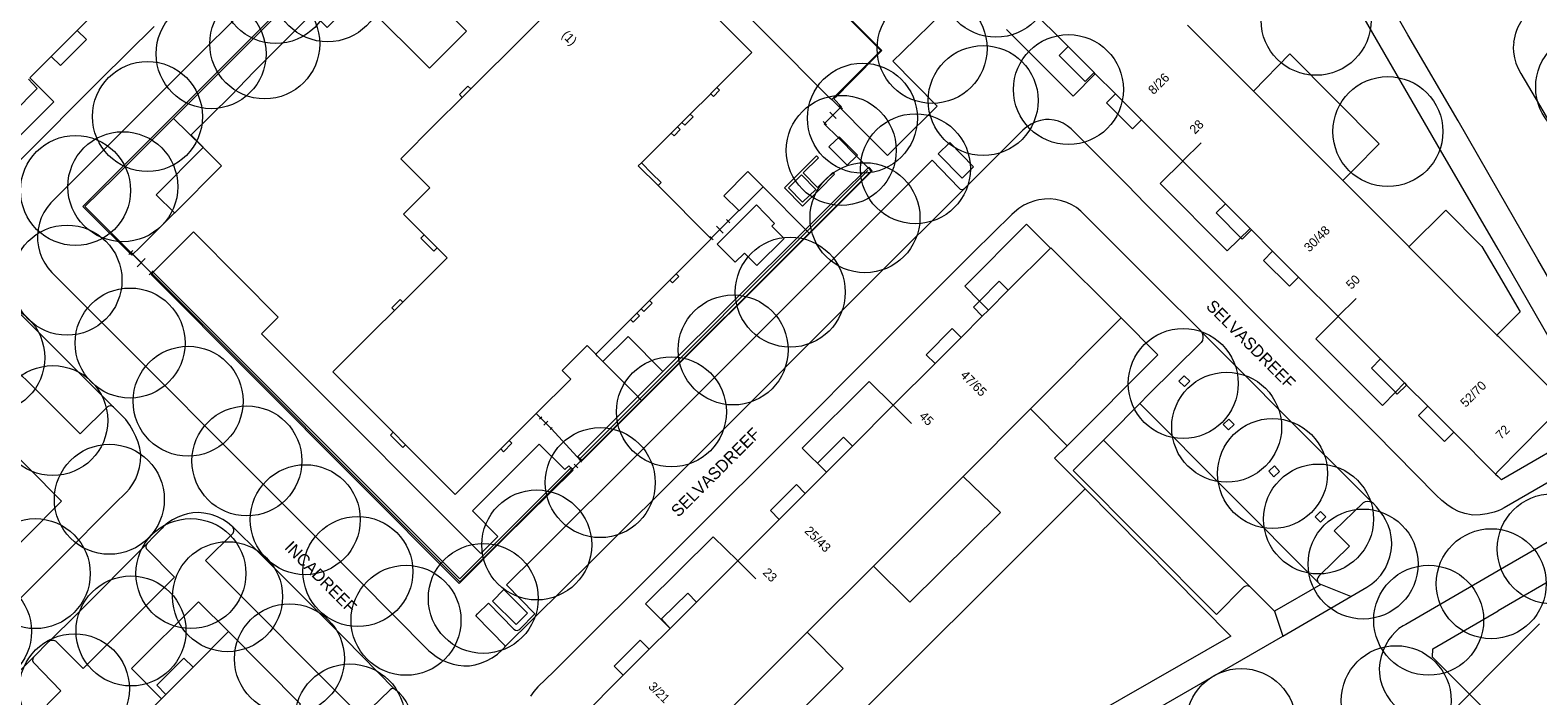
# Model space of a CAD drawing. Header units: metres. Extents: x 134994 to 136506, y 457393 to 459006.
# Tile 121 of 171: x 135329 to 135505, y 458820 to 458898. Entities that reach past the tile are written whole.
import ezdxf
from ezdxf.enums import TextEntityAlignment as Align

# ---------------------------------------------------------------- set-up
doc = ezdxf.new("R2010")
doc.units = ezdxf.units.M
for name, color, linetype, lineweight in [('B-WE-GR-BOOM-S', 250, 'Continuous', 13), ('B-WE-KG_BEBOUWING', 251, 'Continuous', 20), ('B-WE-KG_BEBOUWING TUSSENMUUR', 251, 'Continuous', 5), ('B-WE-KG_HUISNR', 251, 'Continuous', 5), ('B-WE-KG_ONDERGROND_REST', 251, 'Continuous', 5), ('B-WE-KG_STRAATNAAM', 251, 'Continuous', 5)]:
    doc.layers.add(name, color=color, linetype=linetype, lineweight=lineweight)
doc.styles.add('Styledgn000', font='dgn000.shx')

# ---------------------------------------------------------------- blocks, each defined once
blk = doc.blocks.new('SGR-BOOM_02')
blk.add_circle((0, 0), 6.4)

msp = doc.modelspace()

# ---------------------------------------------------------------- linework, layer by layer
at = {"layer": 'B-WE-KG_BEBOUWING', "flags": 128}
for points in [[(135334.56, 458897.55), (135331.53, 458894.52), (135332.6, 458893.45), (135335.63, 458896.47), (135334.56, 458897.55), (135339.2, 458902.19), (135339.42, 458902.4), (135344.12, 458907.1), (135347.04, 458910.02), (135349.62, 458912.6), (135352.65, 458915.62), (135357.44, 458920.42), (135357.55, 458920.52), (135362.31, 458925.28), (135365.11, 458928.09), (135366.17, 458927.05), (135363.35, 458924.24), (135362.31, 458925.28)], [(135392.6, 458902.93), (135380.37, 458890.73), (135379.39, 458889.75), (135376.25, 458886.62), (135372.23, 458882.6), (135375.61, 458879.23), (135372.54, 458876.18), (135374.96, 458873.75), (135376.48, 458872.24), (135377.33, 458871.38), (135377.63, 458871.08), (135377.28, 458870.72), (135372.47, 458865.93), (135371.49, 458864.95), (135369.11, 458862.58), (135364.34, 458857.82), (135371.35, 458850.78), (135372.8, 458849.33), (135378.4, 458843.71), (135378.58, 458843.53), (135379, 458843.95), (135383.34, 458848.31), (135383.88, 458848.84), (135384.86, 458849.82), (135388, 458852.95), (135392.02, 458856.96), (135391.01, 458857.97), (135393.92, 458860.88), (135394.93, 458859.88), (135398.98, 458863.92), (135399.71, 458864.64), (135400.23, 458865.16), (135401.2, 458866.13), (135403.56, 458868.5), (135404.3, 458869.23), (135408.37, 458873.31), (135408.35, 458873.33), (135402.19, 458879.48), (135399.89, 458881.78), (135400.25, 458882.13), (135403.73, 458885.59), (135404.46, 458886.32), (135404.96, 458886.83), (135405.94, 458887.8), (135408.32, 458890.17), (135408.34, 458890.19), (135409.04, 458890.89), (135413.1, 458894.96), (135407.44, 458900.63)], [(135486.3, 458859.31), (135481.36, 458864.25), (135476.77, 458868.84), (135473.74, 458871.87), (135471.27, 458874.34), (135471.11, 458874.49), (135468.24, 458877.37), (135463.27, 458882.33), (135458.46, 458887.14), (135455.43, 458890.17), (135453.09, 458892.51), (135452.95, 458892.64), (135449.93, 458895.67), (135445.36, 458900.23)], [(135463.83, 458898.15), (135471.5, 458890.47), (135481.9, 458880.07), (135489.55, 458872.42), (135489.6, 458872.36), (135499.86, 458862.1), (135500, 458861.96), (135507.79, 458854.17), (135500, 458846.25), (135499.68, 458845.92), (135494.83, 458850.78), (135491.8, 458853.81), (135489.33, 458856.28), (135488.26, 458855.22), (135488.04, 458855.44), (135485.24, 458858.25), (135486.3, 458859.31), (135489.1, 458856.52), (135489.33, 458856.28)], [(135452.95, 458892.64), (135451.91, 458891.59), (135448.88, 458894.61), (135449.93, 458895.67)], [(135331.53, 458894.52), (135329.04, 458892.03)], [(135328.89, 458891.87), (135329.91, 458890.77), (135327.1, 458887.96)], [(135458.46, 458887.14), (135457.42, 458886.1), (135454.39, 458889.12), (135455.43, 458890.17)], [(135471.27, 458874.34), (135470.2, 458873.27), (135467.17, 458876.3), (135468.24, 458877.37)], [(135442.97, 458867.32), (135440.66, 458865.01), (135439.94, 458864.29), (135438.9, 458865.33), (135439.62, 458866.05), (135441.92, 458868.36), (135442.97, 458867.32), (135447.87, 458872.22), (135447.9, 458872.26), (135456.1, 458864.08), (135445.57, 458853.5), (135437.8, 458845.72), (135437.73, 458845.64), (135427.28, 458835.22), (135419.67, 458827.63), (135419.56, 458827.52), (135409.24, 458817.22), (135401.46, 458809.47), (135393.23, 458817.6), (135398.14, 458822.51), (135401.17, 458825.53), (135400.11, 458826.6), (135397.08, 458823.57), (135398.14, 458822.51)], [(135476.77, 458868.84), (135475.7, 458867.77), (135472.67, 458870.79), (135473.74, 458871.87)], [(135439.94, 458864.29), (135437.46, 458861.82), (135434.44, 458858.79), (135429.58, 458853.94), (135424.82, 458849.18), (135421.79, 458846.14), (135420.76, 458847.18), (135423.79, 458850.21), (135424.82, 458849.18)], [(135434.44, 458858.79), (135433.42, 458859.81), (135436.43, 458862.84), (135437.46, 458861.82)], [(135494.83, 458850.78), (135493.76, 458849.71), (135490.73, 458852.74), (135491.8, 458853.81)], [(135325.05, 458850.47), (135332.74, 458842.78), (135324.56, 458834.59)], [(135419.32, 458843.67), (135421.79, 458846.14)], [(135416.29, 458840.65), (135415.27, 458841.67), (135418.29, 458844.7), (135419.32, 458843.67), (135416.29, 458840.65), (135411.47, 458835.83), (135406.67, 458831.03), (135405.64, 458832.07), (135402.6, 458829.06), (135403.58, 458827.95), (135406.67, 458831.03)], [(135326.29, 458801.68), (135329.25, 458804.65), (135334.08, 458809.47), (135338.62, 458814.01), (135341.77, 458817.16), (135344.36, 458819.76), (135344.89, 458820.28), (135348.04, 458823.43), (135352.18, 458827.58), (135360.55, 458819.15), (135360.44, 458819.04), (135350.03, 458808.61), (135342.49, 458801.06), (135342.39, 458800.96), (135332.03, 458790.55), (135328.01, 458786.52)], [(135401.17, 458825.53), (135403.58, 458827.95)], [(135504.83, 458828.48), (135500, 458823.67), (135496.65, 458820.32), (135500, 458816.94), (135501.59, 458815.34)]]:
    msp.add_lwpolyline(points, dxfattribs=at)
for points in [[(135345.88, 458876.3), (135343.74, 458878.42), (135349.21, 458883.93), (135351.37, 458881.78), (135345.9, 458876.28)], [(135414.42, 458879.35), (135412.65, 458881.11), (135409.85, 458878.3), (135411.59, 458876.57), (135411.62, 458876.54)]]:
    msp.add_lwpolyline(points, close=True, dxfattribs=at)
at = {"layer": 'B-WE-KG_BEBOUWING'}
msp.add_lwpolyline([(135348.04, 458823.43), (135346.98, 458824.49), (135343.81, 458821.36), (135344.89, 458820.28)], dxfattribs=at)
at = {"layer": 'B-WE-KG_BEBOUWING TUSSENMUUR'}
for p, q in [((135463.29, 458882.35), (135465.41, 458884.47)), ((135481.35, 458864.24), (135483.48, 458866.36)), ((135429.58, 458853.94), (135431.7, 458851.82)), ((135411.5, 458835.8), (135413.59, 458833.71))]:
    msp.add_line(p, q, dxfattribs=at)
at = {"layer": 'B-WE-KG_ONDERGROND_REST'}
for p, q in [((135347.54, 458889.39), (135382.66, 458924.48)), ((135430.63, 458895.05), (135429.51, 458893.95)), ((135429.51, 458893.95), (135434.69, 458888.72)), ((135423.04, 458889.95), (135424.52, 458891.46)), ((135338.91, 458880.75), (135347.54, 458889.39)), ((135421.6, 458886.75), (135423.47, 458888.61)), ((135422.01, 458889.87), (135422.43, 458889.52)), ((135423.66, 458888.42), (135423.29, 458888.8)), ((135434.69, 458888.72), (135430.39, 458884.46)), ((135338.89, 458880.42), (135345.76, 458887.31)), ((135421.79, 458886.56), (135421.42, 458886.93)), ((135422.91, 458887.3), (135422.17, 458888.05)), ((135349.21, 458883.93), (135349.24, 458883.96)), ((135422.85, 458884.73), (135422.09, 458883.98)), ((135424.22, 458881.86), (135422.09, 458883.98)), ((135437.92, 458879.17), (135442.02, 458883.31)), ((135418.87, 458881.19), (135420.62, 458882.94)), ((135419.1, 458880.96), (135420.85, 458882.71)), ((135420.62, 458882.94), (135420.85, 458882.71)), ((135434.11, 458882.43), (135437.22, 458879.22)), ((135481.9, 458880.07), (135483.24, 458881.41)), ((135420.77, 458879.28), (135422.52, 458881.03)), ((135420.99, 458879.05), (135422.75, 458880.8)), ((135422.52, 458881.03), (135422.75, 458880.8)), ((135410.36, 458875.33), (135411.59, 458876.57)), ((135408.35, 458873.33), (135410.36, 458875.33)), ((135408.41, 458873.39), (135410.36, 458875.33)), ((135409.77, 458873.97), (135409, 458874.75)), ((135410.56, 458875.14), (135410.17, 458875.53)), ((135408.6, 458873.19), (135408.21, 458873.58)), ((135341.05, 458871.93), (135340.58, 458871.46)), ((135343.18, 458869.33), (135340.82, 458871.7)), ((135342.47, 458870.99), (135341.52, 458870.04)), ((135507.9, 458858.39), (135500, 458872.08)), ((135343.41, 458869.57), (135342.94, 458869.1)), ((135404.62, 458868.91), (135404.3, 458869.23)), ((135338.79, 458853.71), (135325.05, 458867.41)), ((135403.88, 458868.18), (135403.56, 458868.5)), ((135403.88, 458868.18), (135404.62, 458868.91)), ((135400.55, 458864.85), (135401.52, 458865.81)), ((135401.52, 458865.81), (135401.2, 458866.13)), ((135399.3, 458863.6), (135398.98, 458863.92)), ((135399.3, 458863.6), (135400.03, 458864.32)), ((135400.03, 458864.32), (135399.71, 458864.64)), ((135400.55, 458864.85), (135400.23, 458865.16)), ((135500, 458862.23), (135499.86, 458862.1)), ((135398.69, 458861.92), (135395.77, 458859)), ((135402.76, 458857.86), (135398.69, 458861.92)), ((135399.84, 458854.96), (135402.76, 458857.86)), ((135445.57, 458853.5), (135449.82, 458849.22)), ((135479.06, 458833.3), (135458.28, 458854.12)), ((135388.39, 458852.34), (135388.64, 458852.59)), ((135388.51, 458852.47), (135389.73, 458851.23)), ((135388.51, 458852.47), (135389.73, 458851.23)), ((135388.87, 458851.6), (135389.37, 458852.09)), ((135389.61, 458851.11), (135389.86, 458851.35)), ((135389.73, 458851.23), (135393.21, 458847.45)), ((135471.11, 458832.79), (135454.07, 458849.87)), ((135391.98, 458846.44), (135392.19, 458846.22)), ((135393.17, 458847.41), (135392.08, 458846.33)), ((135392.41, 458847.09), (135392.84, 458846.66)), ((135393.06, 458847.52), (135393.27, 458847.31)), ((135499.68, 458845.92), (135500, 458845.62)), ((135506.95, 458845.61), (135500.71, 458841.99)), ((135509.94, 458840.41), (135500, 458834.67)), ((135507.51, 458834.35), (135500, 458830.02)), ((135473.95, 458829.96), (135471.11, 458832.79)), ((135479.34, 458833.08), (135473.95, 458829.96)), ((135482.83, 458831.66), (135479.34, 458833.08)), ((135382.43, 458830.91), (135381.17, 458829.64)), ((135474.92, 458827.07), (135482.83, 458831.66)), ((135473.95, 458829.96), (135474.92, 458827.07)), ((135329.47, 458824.62), (135313.54, 458808.72))]:
    msp.add_line(p, q, dxfattribs=at)
at = {"layer": 'B-WE-KG_ONDERGROND_REST', "flags": 128}
for points in [[(135345.76, 458887.31), (135347.81, 458889.34), (135373.85, 458915.36)], [(135500, 458872.09), (135493.3, 458883.61), (135482.13, 458902.95), (135480.43, 458901.99), (135477.36, 458907.34), (135479.06, 458908.3), (135474.7, 458915.98), (135466.97, 458913.39), (135459.71, 458910.95)], [(135349.24, 458883.96), (135348.02, 458885.18), (135347.81, 458885.4), (135352.48, 458889.99), (135355.12, 458892.73), (135361.97, 458899.57), (135363.66, 458897.87), (135369.58, 458903.76), (135375.76, 458909.94), (135377.65, 458908.06), (135378.85, 458909.24), (135376.95, 458911.15)], [(135424.52, 458891.46), (135428.26, 458895.2), (135414.1, 458909.34)], [(135422.43, 458889.52), (135428.13, 458895.21), (135416.69, 458906.67), (135414.01, 458909.26), (135410.71, 458905.93)], [(135500, 458878.9), (135495.33, 458887.04), (135489.5, 458897.05), (135483.2, 458908.04)], [(135375.57, 458893.16), (135379.9, 458897.47), (135375.45, 458901.91), (135372.78, 458904.58), (135368.44, 458900.26), (135375.57, 458893.16)], [(135357.36, 458903.32), (135348.74, 458894.74), (135331.73, 458877.73), (135331.48, 458877.47), (135331.05, 458876.94), (135330.68, 458876.36), (135330.38, 458875.74), (135330.15, 458875.1), (135330.01, 458874.43), (135329.94, 458873.75), (135329.95, 458873.06), (135330.04, 458872.38), (135330.21, 458871.72), (135330.45, 458871.08), (135330.77, 458870.47), (135331.15, 458869.91), (135331.6, 458869.39), (135363.23, 458837.74), (135375.51, 458825.36), (135375.79, 458825.11), (135376.37, 458824.68), (135376.98, 458824.31), (135377.64, 458824.02), (135378.33, 458823.8), (135378.93, 458823.67), (135379.58, 458823.6), (135380.23, 458823.62), (135380.88, 458823.72), (135381.5, 458823.9), (135382.21, 458824.19), (135382.86, 458824.54), (135383.48, 458824.97), (135384.04, 458825.46), (135384.35, 458825.77), (135384.43, 458825.89)], [(135408.33, 458903.56), (135408.89, 458903.03), (135415.02, 458896.89), (135422.01, 458889.87)], [(135435.48, 458899.79), (135430.63, 458895.05)], [(135501.83, 458896.17), (135502.06, 458897.22), (135502.17, 458897.56), (135502.34, 458897.96), (135502.79, 458898.78), (135503.07, 458899.19), (135503.56, 458899.75)], [(135343.51, 458898), (135337.27, 458891.82), (135327.94, 458882.47)], [(135442.75, 458897.66), (135450.51, 458889.91), (135453.09, 458892.51)], [(135501.83, 458896.17), (135501.75, 458895.55), (135501.78, 458895.02), (135501.89, 458894.36), (135502.07, 458893.72), (135502.33, 458893.11), (135502.66, 458892.53), (135506.1, 458886.66), (135506.4, 458886.27), (135506.93, 458885.68), (135507.52, 458885.14), (135508.16, 458884.67), (135508.84, 458884.26), (135510.01, 458883.7)], [(135483.24, 458881.41), (135486.16, 458884.35), (135475.74, 458894.81), (135471.5, 458890.47)], [(135329.04, 458892.03), (135331.83, 458889.23), (135325.04, 458882.48), (135321.18, 458884.17)], [(135379.07, 458890.07), (135380.05, 458891.05), (135380.37, 458890.73)], [(135379.39, 458889.75), (135379.07, 458890.07)], [(135409.36, 458890.58), (135408.64, 458889.85), (135408.32, 458890.17)], [(135409.04, 458890.89), (135409.36, 458890.58)], [(135421.6, 458886.75), (135423.4, 458888.54)], [(135422.43, 458889.52), (135423.4, 458888.54)], [(135423.47, 458888.61), (135423.54, 458888.66), (135422.65, 458889.57), (135423.04, 458889.95)], [(135423.4, 458888.54), (135423.47, 458888.61)], [(135423.4, 458888.54), (135426.59, 458885.32), (135428.92, 458883), (135430.39, 458884.46)], [(135349.17, 458883.97), (135345.76, 458887.31)], [(135404.96, 458886.83), (135405.3, 458886.5)], [(135405.3, 458886.5), (135406.26, 458887.48), (135405.94, 458887.8)], [(135423.18, 458885.04), (135421.54, 458886.69), (135421.6, 458886.75)], [(135500, 458841.64), (135499.52, 458841.48), (135498.71, 458841.29), (135497.9, 458841.18), (135497.07, 458841.14), (135496.85, 458841.18), (135496.11, 458841.34), (135495.4, 458841.58), (135494.71, 458841.9), (135494.17, 458842.27), (135493.46, 458842.84), (135492.8, 458843.47), (135485.64, 458850.7), (135474.24, 458862.03), (135466.16, 458870.15), (135458.9, 458877.39), (135456.83, 458879.54), (135450.27, 458886.11), (135449.83, 458886.46), (135449.35, 458886.76), (135448.83, 458886.97), (135448.29, 458887.12), (135447.73, 458887.18), (135447.31, 458887.16), (135446.73, 458887.07), (135446.16, 458886.89), (135445.62, 458886.64), (135445.12, 458886.32), (135444.67, 458885.94), (135442.02, 458883.31)], [(135403.73, 458885.59), (135404.05, 458885.27)], [(135404.05, 458885.27), (135404.78, 458886), (135404.46, 458886.32)], [(135423.18, 458885.04), (135422.85, 458884.73)], [(135425.39, 458883.03), (135423.29, 458885.15), (135423.18, 458885.04)], [(135425.28, 458882.93), (135423.18, 458885.04)], [(135425.28, 458882.93), (135425.39, 458883.03)], [(135437.61, 458880.35), (135434.81, 458883.18), (135436.14, 458884.49), (135438.93, 458881.66), (135437.61, 458880.35)], [(135434.11, 458882.43), (135428.15, 458876.52), (135416.5, 458864.89), (135400.55, 458848.93), (135388.02, 458836.5), (135384.55, 458833.03)], [(135426.64, 458881.56), (135426.71, 458881.64), (135427.12, 458881.2), (135393.66, 458847.81)], [(135400.25, 458882.13), (135401.48, 458880.9), (135402.55, 458879.84), (135402.19, 458879.48)], [(135419.56, 458874.17), (135426.62, 458881.24)], [(135419.65, 458874.67), (135423.42, 458878.45), (135426.64, 458881.56)], [(135424.22, 458881.86), (135425.28, 458882.93)], [(135426.64, 458881.56), (135425.28, 458882.93)], [(135427.01, 458881.18), (135426.64, 458881.56)], [(135471.11, 458874.49), (135468.44, 458871.89), (135460.63, 458879.73), (135463.27, 458882.33)], [(135338.91, 458880.75), (135335.2, 458877.06), (135335.98, 458876.28), (135340.92, 458871.38), (135341.03, 458871.49)], [(135340.82, 458871.7), (135339.04, 458873.43), (135335.44, 458877.04), (135338.89, 458880.42)], [(135418.87, 458881.19), (135416.9, 458879.23)], [(135417.36, 458879.23), (135419.02, 458877.55), (135420.54, 458879.05), (135418.87, 458880.74), (135417.36, 458879.23)], [(135420.77, 458879.28), (135419.1, 458880.96)], [(135419.77, 458873.96), (135427.01, 458881.18)], [(135437.92, 458879.17), (135427.24, 458868.55), (135406.52, 458847.82), (135394.46, 458835.82), (135384.43, 458825.89)], [(135465.46, 458862.48), (135465.4, 458862.57), (135460.37, 458867.56), (135455.35, 458872.6), (135451.85, 458876.07), (135451.4, 458876.53), (135450.9, 458876.92), (135450.36, 458877.25), (135449.77, 458877.51), (135449.15, 458877.7), (135448.51, 458877.85), (135447.85, 458877.93), (135447.18, 458877.92), (135446.52, 458877.83), (135446.05, 458877.72), (135445.4, 458877.5), (135444.78, 458877.21), (135444.2, 458876.84), (135443.67, 458876.41), (135443.37, 458876.12), (135438.97, 458871.77), (135425.94, 458858.78), (135419.08, 458851.89), (135390.04, 458822.93), (135388.2, 458821.15), (135387.74, 458820.63), (135387.34, 458820.06)], [(135414.42, 458879.35), (135414.65, 458879.11), (135419.36, 458874.38)], [(135416.9, 458879.23), (135419.02, 458877.1), (135420.99, 458879.05)], [(135437.22, 458879.22), (135437.37, 458879.09), (135437.56, 458879.04), (135437.76, 458879.07), (135437.92, 458879.17)], [(135513.22, 458856.06), (135512.21, 458857.73), (135504.63, 458870.9), (135500, 458878.9)], [(135341.03, 458871.49), (135341.76, 458872.2), (135345.88, 458876.3)], [(135410.85, 458870.88), (135411.16, 458870.56), (135412.24, 458871.61), (135413.67, 458870.17), (135416.86, 458873.34), (135415.43, 458874.77), (135415.73, 458875.09), (135413.63, 458877.23), (135411.19, 458874.8), (135409.06, 458872.68), (135410.85, 458870.88)], [(135489.6, 458872.36), (135493.92, 458876.61), (135498.12, 458872.39), (135500, 458869.18)], [(135402.76, 458857.86), (135419.36, 458874.38)], [(135419.36, 458874.38), (135419.65, 458874.67)], [(135419.36, 458874.38), (135419.56, 458874.17)], [(135447.87, 458872.22), (135445.09, 458875.01), (135437.89, 458867.79), (135439.62, 458866.05)], [(135380.58, 458841.63), (135383.55, 458838.66), (135381.56, 458836.66), (135378.44, 458839.76), (135362.41, 458855.82), (135356.01, 458862.24), (135357.95, 458864.19), (135353.49, 458868.67), (135348.1, 458874.09), (135343.41, 458869.43)], [(135374.96, 458873.75), (135374.57, 458873.36)], [(135374.57, 458873.36), (135376.08, 458871.84), (135376.48, 458872.24)], [(135400.07, 458854.67), (135419.56, 458874.17)], [(135419.77, 458873.96), (135400.26, 458854.48)], [(135419.56, 458874.17), (135419.77, 458873.96)], [(135341.03, 458871.49), (135340.82, 458871.7)], [(135343.17, 458869.34), (135341.03, 458871.49)], [(135343.41, 458869.43), (135343.15, 458869.15), (135379.03, 458833.18), (135384.3, 458838.49), (135392.3, 458846.39), (135392.22, 458846.47)], [(135343.17, 458869.34), (135379.1, 458833.36), (135384.37, 458838.64), (135391.52, 458845.79), (135392.08, 458846.33)], [(135343.41, 458869.43), (135379.1, 458833.72), (135384.05, 458838.64), (135392.05, 458846.64)], [(135500, 458869.18), (135502.57, 458864.8), (135500, 458862.23)], [(135338.79, 458853.71), (135338.62, 458853.82), (135338.43, 458853.86), (135338.23, 458853.82), (135338.1, 458853.73), (135334.9, 458850.59), (135321.88, 458863.54), (135325.06, 458866.74), (135325.15, 458866.92), (135325.17, 458867.12), (135325.11, 458867.32), (135325.05, 458867.41)], [(135372.16, 458866.24), (135371.18, 458865.27), (135371.49, 458864.95)], [(135372.47, 458865.93), (135372.16, 458866.24)], [(135439.62, 458866.05), (135440.66, 458865.01)], [(135449.82, 458849.22), (135460.36, 458859.78), (135456.1, 458864.08)], [(135481.36, 458864.25), (135478.76, 458861.65), (135478.88, 458861.55), (135486.53, 458853.91), (135488.04, 458855.44)], [(135465.46, 458862.48), (135465.54, 458862.33), (135465.63, 458862.05), (135465.63, 458861.76), (135465.56, 458861.47), (135465.41, 458861.21), (135459.27, 458855.13), (135458.28, 458854.12)], [(135465.46, 458862.48), (135471.07, 458856.83), (135474.49, 458853.41), (135485.38, 458842.59)], [(135395.77, 458859), (135395.15, 458859.63), (135394.93, 458859.88)], [(135399.82, 458854.93), (135395.77, 458859)], [(135429.58, 458853.94), (135426.78, 458856.7), (135418.96, 458848.92), (135421.79, 458846.14)], [(135462.84, 458856.74), (135463.46, 458857.36), (135464.11, 458856.73), (135463.48, 458856.1), (135462.84, 458856.74)], [(135507.9, 458858.39), (135510.97, 458853.07), (135510.43, 458851.06), (135500.4, 458845.25), (135500, 458845.62)], [(135395.97, 458851.08), (135399.82, 458854.93)], [(135399.82, 458854.93), (135399.84, 458854.96)], [(135400.07, 458854.67), (135399.82, 458854.93)], [(135488.04, 458855.44), (135489.1, 458856.52)], [(135297.7, 458801.35), (135332.44, 458835.98), (135338.93, 458842.5), (135340.28, 458843.8), (135340.63, 458844.21), (135341.03, 458844.77), (135341.37, 458845.38), (135341.63, 458846.02), (135341.82, 458846.68), (135341.93, 458847.37), (135341.96, 458848.06), (135341.95, 458848.23), (135341.84, 458848.94), (135341.66, 458849.63), (135341.4, 458850.3), (135341.07, 458850.93), (135340.67, 458851.61), (135340.21, 458852.26), (135338.79, 458853.71)], [(135393.13, 458847.72), (135400.07, 458854.67)], [(135393.3, 458847.54), (135400.26, 458854.48)], [(135400.26, 458854.48), (135400.07, 458854.67)], [(135458.28, 458854.12), (135454.7, 458850.51), (135454.07, 458849.87)], [(135388, 458852.95), (135388.51, 458852.47)], [(135467.99, 458851.7), (135468.59, 458851.05), (135469.25, 458851.67), (135468.64, 458852.31), (135467.99, 458851.7)], [(135371.35, 458850.78), (135371.02, 458850.46)], [(135371.02, 458850.46), (135372.47, 458849), (135372.8, 458849.33)], [(135384.2, 458848.52), (135385.18, 458849.5), (135384.86, 458849.82)], [(135395.97, 458851.08), (135393.27, 458848.38), (135392.85, 458847.97), (135393.3, 458847.54)], [(135471.11, 458832.79), (135470.93, 458832.89), (135470.71, 458832.91), (135470.51, 458832.85), (135470.36, 458832.75), (135467.2, 458829.58), (135450.5, 458846.32), (135454.07, 458849.87)], [(135392.05, 458846.64), (135391.8, 458846.89), (135391.32, 458846.44), (135388.35, 458849.4), (135384.77, 458845.82), (135380.58, 458841.63)], [(135383.88, 458848.84), (135384.2, 458848.52)], [(135451.9, 458844.2), (135448.36, 458847.77), (135449.82, 458849.22)], [(135392.22, 458846.47), (135392.05, 458846.64)], [(135392.22, 458846.47), (135392.08, 458846.33)], [(135393.21, 458847.45), (135392.22, 458846.47)], [(135393.21, 458847.45), (135393.3, 458847.54)], [(135393.3, 458847.54), (135393.37, 458847.48), (135393.66, 458847.81)], [(135473.29, 458846.25), (135473.88, 458845.61), (135474.55, 458846.23), (135473.96, 458846.87), (135473.29, 458846.25)], [(135437.73, 458845.64), (135442.04, 458841.43), (135431.49, 458831.02), (135427.28, 458835.22)], [(135451.9, 458844.2), (135420.79, 458813.14), (135409.25, 458801.68)], [(135451.9, 458844.2), (135468.87, 458827.06), (135463.04, 458823.73)], [(135485.38, 458842.59), (135485.11, 458842.7), (135484.82, 458842.74), (135484.53, 458842.7), (135484.27, 458842.59), (135480.89, 458839.31), (135482.68, 458837.51), (135479.11, 458834.02), (135478.99, 458833.86), (135478.93, 458833.67), (135478.96, 458833.47), (135479.06, 458833.3)], [(135352.66, 458839.77), (135352.58, 458839.85), (135352.07, 458840.28), (135351.51, 458840.65), (135350.91, 458840.95), (135350.28, 458841.17), (135349.97, 458841.26), (135349.32, 458841.38), (135348.67, 458841.43), (135348.02, 458841.39), (135347.38, 458841.28), (135346.89, 458841.13), (135346.26, 458840.91), (135345.67, 458840.61), (135345.12, 458840.24), (135344.62, 458839.81), (135344.44, 458839.63), (135343.51, 458838.71), (135342.7, 458837.85)], [(135478.68, 458840.95), (135479.3, 458841.58), (135479.95, 458840.94), (135479.33, 458840.31), (135478.68, 458840.95)], [(135482.83, 458831.66), (135484.73, 458832.74), (135485.31, 458833.16), (135485.85, 458833.63), (135486.33, 458834.16), (135486.74, 458834.74), (135486.87, 458834.97), (135487.17, 458835.61), (135487.4, 458836.29), (135487.55, 458836.99), (135487.62, 458837.7), (135487.62, 458837.93), (135487.56, 458838.62), (135487.42, 458839.3), (135487.2, 458839.96), (135486.9, 458840.59), (135486.6, 458841.08), (135486.23, 458841.6), (135485.83, 458842.1), (135485.48, 458842.5), (135485.38, 458842.59)], [(135500.71, 458841.99), (135500.36, 458841.8), (135500, 458841.64)], [(135371.51, 458820.89), (135371.33, 458820.95), (135371.14, 458820.92), (135370.98, 458820.83), (135370.94, 458820.79), (135367.71, 458817.63), (135349.51, 458835.87), (135352.7, 458839.06), (135352.79, 458839.26), (135352.8, 458839.47), (135352.73, 458839.68), (135352.66, 458839.77)], [(135371.51, 458820.89), (135365.7, 458826.78), (135355.82, 458836.67), (135352.66, 458839.77)], [(135342.7, 458837.85), (135342.59, 458837.67), (135342.56, 458837.47), (135342.6, 458837.27), (135342.69, 458837.14), (135345.88, 458833.94), (135335.26, 458823.29), (135332.05, 458826.46), (135331.84, 458826.55), (135331.61, 458826.56), (135331.38, 458826.5), (135331.34, 458826.48)], [(135342.7, 458837.85), (135334.51, 458829.62), (135331.34, 458826.48)], [(135411.47, 458835.83), (135408.61, 458838.63), (135400.74, 458830.8), (135403.58, 458827.95)], [(135500, 458834.67), (135489.24, 458828.42), (135488.93, 458828.26), (135488.44, 458827.93), (135488, 458827.54), (135487.62, 458827.1), (135487.28, 458826.65), (135486.91, 458826.04), (135486.6, 458825.38), (135486.37, 458824.7), (135486.21, 458824), (135486.14, 458823.28), (135486.17, 458822.76), (135486.28, 458822.07), (135486.46, 458821.39), (135486.73, 458820.74), (135487.06, 458820.12), (135487.46, 458819.55), (135487.93, 458819.03), (135500, 458807.07)], [(135382.43, 458830.91), (135385.4, 458827.87), (135385.57, 458827.77), (135385.77, 458827.73), (135385.97, 458827.78), (135386.11, 458827.88), (135387.85, 458829.67), (135384.55, 458833.03)], [(135386.98, 458829.74), (135384.24, 458832.47), (135382.92, 458831.14), (135385.66, 458828.41), (135386.98, 458829.74)], [(135479.06, 458833.3), (135479.19, 458833.16), (135479.34, 458833.08)], [(135352.18, 458827.58), (135348.69, 458831.07), (135340.87, 458823.28), (135344.36, 458819.76)], [(135384.43, 458825.89), (135380.96, 458829.43), (135381.17, 458829.64)], [(135496.65, 458820.32), (135492.36, 458824.63), (135492.39, 458825.59), (135500, 458830.02)], [(135419.56, 458827.52), (135423.75, 458823.28), (135413.46, 458812.99), (135409.24, 458817.22)], [(135450.79, 458813.14), (135474.92, 458827.07)], [(135329.47, 458824.62), (135331.3, 458826.46), (135331.34, 458826.48)], [(135329.47, 458824.62), (135329.38, 458824.43), (135329.36, 458824.22), (135329.43, 458824.03), (135329.45, 458823.99), (135332.67, 458820.71), (135329.58, 458817.61), (135327.63, 458815.71), (135317.41, 458805.49), (135314.22, 458808.69), (135314.01, 458808.78), (135313.77, 458808.79), (135313.55, 458808.73), (135313.54, 458808.72)], [(135463.04, 458823.73), (135448.97, 458815.66), (135433.49, 458806.69), (135414.92, 458796.01), (135409.25, 458801.68)], [(135356.85, 458793.42), (135362.14, 458799.94), (135366.8, 458805.7), (135372.62, 458812.83), (135373.16, 458813.81), (135373.49, 458814.49), (135373.65, 458815), (135373.77, 458815.64), (135373.81, 458816.3), (135373.78, 458816.95), (135373.66, 458817.59), (135373.46, 458818.22), (135373.19, 458818.81), (135373.15, 458818.91), (135372.86, 458819.46), (135372.5, 458819.96), (135372.08, 458820.42), (135371.61, 458820.82), (135371.51, 458820.89)], [(135500, 458811.28), (135493.8, 458817.47), (135496.65, 458820.32)]]:
    msp.add_lwpolyline(points, dxfattribs=at)

# ---------------------------------------------------------------- block references
at = {"layer": 'B-WE-GR-BOOM-S'}
for p in [(135441.53, 458903.15), (135357.69, 458902.42), (135363.72, 458902.62), (135478.8, 458898.72), (135356.39, 458895.98), (135350.15, 458894.83), (135434.1, 458895.45), (135449.97, 458890.66), (135510.77, 458890.95), (135440.04, 458889.38), (135342.74, 458887.53), (135425.98, 458887.33), (135487.16, 458885.77), (135423.52, 458883.59), (135432.15, 458881.45), (135334.36, 458878.92), (135339.87, 458879.36), (135426.28, 458875.75), (135333.37, 458868.48), (135417.58, 458867.09), (135340.71, 458861.17), (135324.38, 458859.46), (135410.93, 458860.36), (135463.33, 458856.46), (135347.47, 458854.39), (135331.71, 458852.14), (135403.75, 458853.16), (135468.39, 458851.37), (135354.32, 458847.45), (135473.73, 458845.98), (135395.46, 458844.92), (135338.3, 458842.98), (135361.11, 458840.61), (135479.09, 458840.69), (135388.06, 458837.67), (135506.3, 458837.22), (135367.24, 458834.58), (135484.28, 458835.45), (135329.67, 458834.33), (135347.79, 458834.34), (135499.2, 458833.16), (135352.06, 458831.65), (135381.84, 458831.45), (135322.84, 458827.59), (135340.82, 458827.66), (135372.84, 458828.9), (135491.91, 458828.91), (135359.27, 458824.43), (135334.24, 458820.93), (135488.13, 458819.55), (135366.31, 458817.42), (135470.07, 458816.89)]:
    msp.add_blockref('SGR-BOOM_02', p, dxfattribs=at)

# ---------------------------------------------------------------- texts
at = {"layer": 'B-WE-KG_HUISNR', "linetype": 'Continuous', "style": 'Styledgn000'}
for s, rotation, p in [('(1)', 315, (135391.27, 458897.29)), ('8/26', 44.9837, (135459.51, 458890.38)), ('28', 44.9837, (135464.33, 458885.78)), ('30/48', 44.9837, (135477.65, 458872.06)), ('50', 44.9837, (135482.54, 458867.72)), ('47/65', 314.9837, (135437.69, 458857.72)), ('52/70', 44.9837, (135495.85, 458853.99)), ('45', 314.9837, (135432.89, 458852.94)), ('72', 44.9837, (135499.97, 458850.24)), ('25/43', 314.9837, (135419.54, 458839.59)), ('23', 314.9837, (135414.67, 458834.74)), ('3/21', 314.9837, (135401.35, 458821.48))]:
    msp.add_text(s, height=1.054, rotation=rotation, dxfattribs=at).set_placement(p, align=Align.MIDDLE_LEFT)
at = {"layer": 'B-WE-KG_STRAATNAAM', "style": 'Styledgn000'}
for s, rotation, p in [('SELVASDREEF', 315.0388, (135470.72, 458860.52)), ('SELVASDREEF', 45.0173, (135409.37, 458845.64)), ('INCADREEF', 314.8576, (135362.42, 458833.44))]:
    msp.add_text(s, height=1.4, rotation=rotation, dxfattribs=at).set_placement(p, align=Align.CENTER)

doc.saveas('drawing.dxf')
